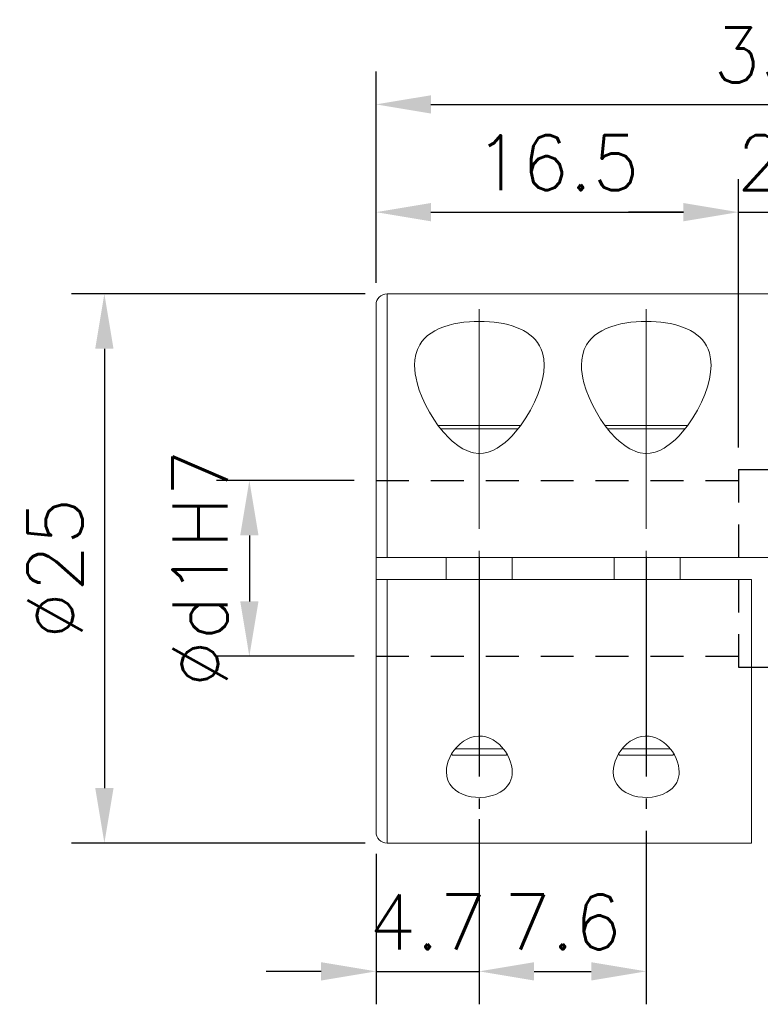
# Model space of a CAD drawing. Extents: x 10 to 307, y 10 to 220.
# Tile 3 of 6: x 124 to 158, y 95 to 140. Entities that reach past the tile are written whole.
import ezdxf

# ---------------------------------------------------------------- set-up
doc = ezdxf.new("R2010")
doc.units = 0
doc.header["$LTSCALE"] = 0.5
doc.header["$MEASUREMENT"] = 0
doc.linetypes.add('CENTER', pattern=[27, 20, -2, 3, -2])
doc.linetypes.add('HIDDEN', pattern=[5, 3, -2])
doc.layers.get('0').update_dxf_attribs({"linetype": 'CONTINUOUS'})
doc.layers.get('Defpoints').update_dxf_attribs({"linetype": 'CONTINUOUS'})
doc.styles.get("Standard").update_dxf_attribs({"font": 'romans.shx', "bigfont": 'whgtxt.shx'})
doc.dimstyles.new('LIM', dxfattribs={"dimtxt": 2.5, "dimasz": 2.5, "dimexe": 1.5, "dimexo": 1, "dimgap": 1, "dimtad": 1, "dimdec": 3, "dimzin": 9, "dimdsep": 46, "dimtxsty": 'Standard', "dimcen": 2.5, "dimclrd": 1, "dimclre": 1, "dimadec": 0, "dimazin": 0, "dimtfac": 1, "dimtdec": 3, "dimtmove": 0, "dimatfit": 3, "dimfxl": 0, "dimtolj": 1, "dimtzin": 0, "dimarcsym": 0})

# ---------------------------------------------------------------- blocks, each defined once
blk = doc.blocks.new('*D69')
at = {"color": 1, "lineweight": -2}
for p, q in [((140.615, 127.799), (140.615, 137.429)), ((175.615, 127.799), (175.615, 137.429)), ((143.115, 135.929), (173.115, 135.929))]:
    blk.add_line(p, q, dxfattribs=at)
at = {"color": 1}
for points in [[(143.115, 136.345), (143.115, 135.512), (140.615, 135.929)], [(173.115, 136.345), (173.115, 135.512), (175.615, 135.929)]]:
    blk.add_solid(points, dxfattribs=at)
at = {"layer": 'Defpoints', "color": 0}
for p in [(175.615, 135.929), (140.615, 126.799), (175.615, 126.799)]:
    blk.add_point(p, dxfattribs=at)
at = {"color": 0, "insert": (158.115, 138.179), "char_height": 2.5, "attachment_point": 5}
blk.add_mtext('\\A1;35', dxfattribs=at)
blk = doc.blocks.new('*D70')
at = {"color": 1, "lineweight": -2}
for p, q in [((140.615, 127.805), (140.615, 132.523)), ((157.115, 120.305), (157.115, 132.523)), ((143.115, 131.023), (154.615, 131.023))]:
    blk.add_line(p, q, dxfattribs=at)
at = {"color": 1}
for points in [[(143.115, 131.439), (143.115, 130.606), (140.615, 131.023)], [(154.615, 131.439), (154.615, 130.606), (157.115, 131.023)]]:
    blk.add_solid(points, dxfattribs=at)
at = {"layer": 'Defpoints', "color": 0}
for p in [(157.115, 131.023), (140.615, 126.805), (157.115, 119.305)]:
    blk.add_point(p, dxfattribs=at)
at = {"color": 0, "insert": (148.865, 133.273), "char_height": 2.5, "attachment_point": 5}
blk.add_mtext('\\A1;16.5', dxfattribs=at)
blk = doc.blocks.new('*D73')
at = {"color": 1, "lineweight": -2}
for p, q in [((157.115, 120.305), (157.115, 132.523)), ((159.115, 120.305), (159.115, 132.523)), ((154.615, 131.023), (152.115, 131.023)), ((157.115, 131.023), (159.115, 131.023)), ((161.615, 131.023), (164.115, 131.023))]:
    blk.add_line(p, q, dxfattribs=at)
at = {"color": 1}
for points in [[(154.615, 131.439), (154.615, 130.606), (157.115, 131.023)], [(161.615, 131.439), (161.615, 130.606), (159.115, 131.023)]]:
    blk.add_solid(points, dxfattribs=at)
at = {"layer": 'Defpoints', "color": 0}
for p in [(159.115, 131.023), (157.115, 119.305), (159.115, 119.305)]:
    blk.add_point(p, dxfattribs=at)
at = {"color": 0, "insert": (158.115, 133.273), "char_height": 2.5, "attachment_point": 5}
blk.add_mtext('\\A1;2', dxfattribs=at)
blk = doc.blocks.new('*D74')
at = {"color": 1, "lineweight": -2}
for p, q in [((140.115, 127.305), (126.744, 127.305)), ((128.244, 124.805), (128.244, 104.805)), ((140.115, 102.305), (126.744, 102.305))]:
    blk.add_line(p, q, dxfattribs=at)
at = {"color": 1}
for points in [[(127.827, 124.805), (128.66, 124.805), (128.244, 127.305)], [(127.827, 104.805), (128.66, 104.805), (128.244, 102.305)]]:
    blk.add_solid(points, dxfattribs=at)
at = {"layer": 'Defpoints', "color": 0}
for p in [(141.115, 127.305), (128.244, 102.305), (141.115, 102.305)]:
    blk.add_point(p, dxfattribs=at)
at = {"color": 0, "insert": (125.994, 114.805), "char_height": 2.5, "attachment_point": 5, "rotation": 90}
blk.add_mtext('\\A1;%%c25', dxfattribs=at)
blk = doc.blocks.new('*D75')
at = {"color": 1, "lineweight": -2}
for p, q in [((139.615, 118.805), (133.346, 118.805)), ((134.846, 116.305), (134.846, 113.305)), ((139.615, 110.805), (133.346, 110.805))]:
    blk.add_line(p, q, dxfattribs=at)
at = {"color": 1}
for points in [[(134.43, 116.305), (135.263, 116.305), (134.846, 118.805)], [(134.43, 113.305), (135.263, 113.305), (134.846, 110.805)]]:
    blk.add_solid(points, dxfattribs=at)
at = {"layer": 'Defpoints', "color": 0}
for p in [(140.615, 118.805), (134.846, 110.805), (140.615, 110.805)]:
    blk.add_point(p, dxfattribs=at)
at = {"color": 0, "insert": (132.596, 114.805), "char_height": 2.5, "attachment_point": 5, "rotation": 90}
blk.add_mtext('\\A1;%%cd1H7', dxfattribs=at)
blk = doc.blocks.new('*D77')
at = {"color": 1, "lineweight": -2}
for p, q in [((145.315, 103.385), (145.315, 94.962)), ((140.615, 101.814), (140.615, 94.962)), ((138.115, 96.462), (135.615, 96.462)), ((140.615, 96.462), (145.315, 96.462)), ((147.815, 96.462), (150.315, 96.462))]:
    blk.add_line(p, q, dxfattribs=at)
at = {"color": 1}
for points in [[(138.115, 96.879), (138.115, 96.046), (140.615, 96.462)], [(147.815, 96.879), (147.815, 96.046), (145.315, 96.462)]]:
    blk.add_solid(points, dxfattribs=at)
at = {"layer": 'Defpoints', "color": 0}
for p in [(145.315, 104.385), (140.615, 102.814), (145.315, 96.462)]:
    blk.add_point(p, dxfattribs=at)
at = {"color": 0, "insert": (142.965, 98.712), "char_height": 2.5, "attachment_point": 5}
blk.add_mtext('\\A1;4.7', dxfattribs=at)
blk = doc.blocks.new('*D78')
at = {"color": 1, "lineweight": -2}
for p, q in [((145.315, 102.864), (145.315, 94.962)), ((152.915, 102.864), (152.915, 94.962)), ((147.815, 96.462), (150.415, 96.462))]:
    blk.add_line(p, q, dxfattribs=at)
at = {"color": 1}
for points in [[(147.815, 96.879), (147.815, 96.046), (145.315, 96.462)], [(150.415, 96.879), (150.415, 96.046), (152.915, 96.462)]]:
    blk.add_solid(points, dxfattribs=at)
at = {"layer": 'Defpoints', "color": 0}
for p in [(145.315, 103.864), (152.915, 103.864), (152.915, 96.462)]:
    blk.add_point(p, dxfattribs=at)
at = {"color": 0, "insert": (149.115, 98.712), "char_height": 2.5, "attachment_point": 5}
blk.add_mtext('\\A1;7.6', dxfattribs=at)

msp = doc.modelspace()

# ---------------------------------------------------------------- linework, layer by layer
at = {"color": 7, "linetype": 'Continuous', "lineweight": 15}
for p, q in [((175.1151, 127.3054), (141.1151, 127.3054)), ((141.1151, 127.3054), (141.1151, 115.3054)), ((147.0751, 121.1554), (143.5552, 121.1554)), ((154.6751, 121.1554), (151.1552, 121.1554)), ((140.6151, 115.3054), (141.1151, 115.3054)), ((140.6151, 114.3054), (140.6151, 115.3054)), ((141.1151, 115.3054), (175.1151, 115.3054)), ((143.8151, 115.3054), (143.8151, 114.3054)), ((146.8151, 114.3054), (146.8151, 115.3054)), ((151.4651, 115.3054), (151.4651, 114.3054)), ((154.4651, 114.3054), (154.4651, 115.3054)), ((141.1151, 114.3054), (140.6151, 114.3054)), ((141.1151, 114.3054), (140.6151, 114.3054)), ((157.7151, 114.3054), (141.1151, 114.3054)), ((141.1151, 114.3054), (141.1151, 102.3054)), ((157.7151, 102.3054), (157.7151, 114.3054)), ((144.0509, 106.3502), (144.0956, 106.3054)), ((144.0993, 106.3054), (146.5383, 106.3054)), ((144.2078, 106.5859), (146.4225, 106.5859)), ((146.5383, 106.3054), (146.5823, 106.3493)), ((151.6546, 106.3502), (151.6993, 106.3054)), ((151.6993, 106.3054), (154.1383, 106.3054)), ((151.8078, 106.5859), (154.0225, 106.5859)), ((154.1383, 106.3054), (154.1823, 106.3493)), ((141.1151, 102.3054), (157.7151, 102.3054))]:
    msp.add_line(p, q, dxfattribs=at)
at = {"color": 5, "linetype": 'HIDDEN'}
for p, q in [((157.1151, 119.3054), (159.1151, 119.3054)), ((157.1151, 119.3054), (157.1151, 110.3054)), ((140.6151, 118.8054), (157.1151, 118.8054)), ((140.6151, 110.8054), (157.1151, 110.8054)), ((157.1151, 110.3054), (159.1151, 110.3054))]:
    msp.add_line(p, q, dxfattribs=at)
at = {"color": 1, "linetype": 'CENTER'}
for p, q in [((145.3151, 115.3304), (145.3151, 103.8635)), ((152.9151, 115.3304), (152.9151, 103.8635))]:
    msp.add_line(p, q, dxfattribs=at)
at = {"color": 7, "linetype": 'Continuous', "lineweight": 15, "flags": 128}
for points in [[(142.3715, 124.0623), (142.3845, 124.306), (142.4253, 124.5417), (142.498, 124.7711), (142.6053, 124.9888), (142.7034, 125.134), (142.821, 125.2713), (142.9608, 125.4016), (143.1219, 125.5222), (143.2969, 125.6281), (143.4917, 125.7237), (143.7099, 125.8097), (143.9473, 125.8837), (144.1598, 125.9361), (144.6206, 126.0134), (144.866, 126.0375), (145.0884, 126.0502), (145.545, 126.0506), (145.7759, 126.0376), (145.991, 126.0171), (146.4134, 125.9508), (146.6175, 125.9044), (146.809, 125.8507), (147.1669, 125.7168), (147.3308, 125.6364), (147.4851, 125.5459), (147.7547, 125.3377), (147.8689, 125.2204), (147.9753, 125.0852), (148.0649, 124.9413), (148.1383, 124.7877), (148.1951, 124.6264), (148.2528, 124.3526), (148.2715, 124.0623), (148.2523, 123.7459), (148.1966, 123.4168), (148.1055, 123.0726), (147.9818, 122.7203), (147.83, 122.3684), (147.6491, 122.0134), (147.4364, 121.6543), (147.1921, 121.2987), (146.7985, 120.8276), (146.6494, 120.6786), (146.492, 120.5382), (146.138, 120.2853), (145.9372, 120.1811), (145.7264, 120.1027), (145.505, 120.0549), (145.2759, 120.0436), (145.0484, 120.0699), (144.926, 120.0999), (144.5728, 120.247), (144.4016, 120.3502), (144.0849, 120.5951), (143.9389, 120.7316), (143.6826, 121.0075), (143.4511, 121.2985), (143.2397, 121.603), (143.0501, 121.9135), (142.8708, 122.2489), (142.7161, 122.5856), (142.5859, 122.9248), (142.4837, 123.2613), (142.4362, 123.4654), (142.401, 123.6669), (142.3791, 123.8664), (142.3715, 124.0623)], [(149.9715, 124.0623), (149.9845, 124.306), (150.0253, 124.5417), (150.098, 124.7711), (150.2053, 124.9888), (150.3034, 125.134), (150.421, 125.2713), (150.5608, 125.4016), (150.7219, 125.5222), (150.8969, 125.6281), (151.0917, 125.7237), (151.3099, 125.8097), (151.5473, 125.8837), (151.7598, 125.9361), (152.2206, 126.0134), (152.466, 126.0375), (152.6884, 126.0502), (153.145, 126.0506), (153.3759, 126.0376), (153.591, 126.0171), (154.0134, 125.9508), (154.2175, 125.9044), (154.409, 125.8507), (154.7669, 125.7168), (154.9308, 125.6364), (155.0851, 125.5459), (155.3547, 125.3377), (155.4689, 125.2204), (155.5753, 125.0852), (155.6649, 124.9413), (155.7383, 124.7877), (155.7951, 124.6264), (155.8528, 124.3526), (155.8715, 124.0623), (155.8523, 123.7459), (155.7966, 123.4168), (155.7055, 123.0726), (155.5818, 122.7203), (155.43, 122.3684), (155.2491, 122.0134), (155.0364, 121.6543), (154.7921, 121.2987), (154.3985, 120.8276), (154.2494, 120.6786), (154.092, 120.5382), (153.738, 120.2853), (153.5372, 120.1811), (153.3264, 120.1027), (153.105, 120.0549), (152.8759, 120.0436), (152.6484, 120.0699), (152.526, 120.0999), (152.1728, 120.247), (152.0016, 120.3502), (151.6849, 120.5951), (151.5389, 120.7316), (151.2826, 121.0075), (151.0511, 121.2985), (150.8397, 121.603), (150.6501, 121.9135), (150.4708, 122.2489), (150.3161, 122.5856), (150.1859, 122.9248), (150.0837, 123.2613), (150.0362, 123.4654), (150.001, 123.6669), (149.9791, 123.8664), (149.9715, 124.0623)], [(146.8188, 105.5485), (146.8123, 105.4235), (146.7922, 105.3007), (146.7571, 105.1791), (146.7061, 105.0612), (146.6543, 104.9719), (146.5917, 104.886), (146.5166, 104.8031), (146.4293, 104.725), (146.2643, 104.6124), (146.0647, 104.5166), (145.9578, 104.4783), (145.8441, 104.4458), (145.722, 104.4191), (145.5944, 104.3993), (145.3741, 104.383), (145.1448, 104.389), (144.9412, 104.4145), (144.7425, 104.4595), (144.5584, 104.5224), (144.3892, 104.6033), (144.2308, 104.7074), (144.0964, 104.8285), (143.9766, 104.9824), (143.8905, 105.1525), (143.8366, 105.3448), (143.8188, 105.5485), (143.8286, 105.7064), (143.8576, 105.8674), (143.9063, 106.0329), (143.9746, 106.1992), (144.0589, 106.3583), (144.1623, 106.5151), (144.2888, 106.6702), (144.439, 106.8176), (144.5914, 106.9357), (144.7667, 107.0392), (144.924, 107.1057), (145.0974, 107.1526), (145.2744, 107.173), (145.4602, 107.1652), (145.6105, 107.1369), (145.7571, 107.0897), (145.9455, 106.9991), (146.1177, 106.8839), (146.2301, 106.7896), (146.3323, 106.6882), (146.4257, 106.5799), (146.5091, 106.4674), (146.6046, 106.3134), (146.683, 106.1555), (146.7449, 105.9928), (146.7887, 105.8289), (146.8112, 105.6882), (146.8188, 105.5485)], [(154.4188, 105.5485), (154.4123, 105.4235), (154.3922, 105.3007), (154.3571, 105.1791), (154.3061, 105.0612), (154.2543, 104.9719), (154.1917, 104.886), (154.1166, 104.8031), (154.0293, 104.725), (153.8643, 104.6124), (153.6647, 104.5166), (153.5578, 104.4783), (153.4441, 104.4458), (153.322, 104.4191), (153.1944, 104.3993), (152.9741, 104.383), (152.7448, 104.389), (152.5412, 104.4145), (152.3425, 104.4595), (152.1584, 104.5224), (151.9892, 104.6033), (151.8308, 104.7074), (151.6964, 104.8285), (151.5766, 104.9824), (151.4905, 105.1525), (151.4366, 105.3448), (151.4188, 105.5485), (151.4286, 105.7064), (151.4576, 105.8674), (151.5063, 106.0329), (151.5746, 106.1992), (151.6589, 106.3583), (151.7623, 106.5151), (151.8888, 106.6702), (152.039, 106.8176), (152.1914, 106.9357), (152.3667, 107.0392), (152.524, 107.1057), (152.6974, 107.1526), (152.8744, 107.173), (153.0602, 107.1652), (153.2105, 107.1369), (153.3571, 107.0897), (153.5455, 106.9991), (153.7177, 106.8839), (153.8301, 106.7896), (153.9323, 106.6882), (154.0257, 106.5799), (154.1091, 106.4674), (154.2046, 106.3134), (154.283, 106.1555), (154.3449, 105.9928), (154.3887, 105.8289), (154.4112, 105.6882), (154.4188, 105.5485)]]:
    msp.add_lwpolyline(points, dxfattribs=at)
at = {"color": 7, "linetype": 'Continuous', "lineweight": 15}
for centre, start, end in [((141.1151, 126.8054), 90, 180), ((141.1151, 102.8054), 180, 270)]:
    msp.add_arc(centre, 0.5, start, end, dxfattribs=at)
for points, knots in [([(140.6151, 126.799), (140.6151, 126.7985), (140.6151, 126.7973), (140.6151, 126.7216), (140.6151, 126.58), (140.6151, 126.3659), (140.6151, 126.0949), (140.6151, 125.7805), (140.6151, 125.4329), (140.6151, 125.0354), (140.6151, 124.5894), (140.6151, 124.0953), (140.6151, 123.469), (140.6151, 122.6863), (140.6151, 121.8349), (140.6151, 121.0503), (140.6151, 120.3558), (140.6151, 119.5312), (140.6151, 118.5668), (140.6151, 117.4787), (140.6151, 116.3887), (140.6151, 115.6665), (140.6151, 115.3054)], [0, 0, 0, 0, 0.0337271, 0.0810012, 0.1297768, 0.1798158, 0.2299101, 0.2733907, 0.3167624, 0.3602174, 0.4045977, 0.4488632, 0.4932183, 0.559717, 0.6261874, 0.6696681, 0.7130397, 0.7564947, 0.8191126, 0.8817017, 0.9408444, 1, 1, 1, 1]), ([(147.1966, 121.3054), (147.1846, 121.3054), (147.0619, 121.3054), (146.7542, 121.3054), (146.346, 121.3054), (145.9696, 121.3054), (145.6481, 121.3054), (145.2674, 121.3054), (144.8312, 121.3054), (144.4305, 121.3054), (144.1198, 121.3054), (143.8169, 121.3054), (143.581, 121.3054), (143.4585, 121.3054), (143.4464, 121.3054)], [0, 0, 0, 0, 0.0138158, 0.1402349, 0.2665263, 0.3446164, 0.4220272, 0.5000054, 0.6167116, 0.7332914, 0.7969342, 0.859876, 0.9861674, 1, 1, 1, 1]), ([(154.7966, 121.3054), (154.7846, 121.3054), (154.6619, 121.3054), (154.3542, 121.3054), (153.946, 121.3054), (153.5696, 121.3054), (153.2481, 121.3054), (152.8674, 121.3054), (152.4312, 121.3054), (152.0305, 121.3054), (151.7198, 121.3054), (151.4169, 121.3054), (151.181, 121.3054), (151.0585, 121.3054), (151.0464, 121.3054)], [0, 0, 0, 0, 0.0138158, 0.1402349, 0.2665263, 0.3446164, 0.4220272, 0.5000054, 0.6167116, 0.7332914, 0.7969342, 0.859876, 0.9861674, 1, 1, 1, 1]), ([(140.6151, 114.3054), (140.6151, 114.0162), (140.6151, 113.4384), (140.6151, 112.5708), (140.6151, 111.699), (140.6151, 110.828), (140.6151, 110.0104), (140.6151, 109.2547), (140.6151, 108.5602), (140.6151, 107.8888), (140.6151, 107.2437), (140.6151, 106.6291), (140.6151, 105.9564), (140.6151, 105.2535), (140.6151, 104.6421), (140.6151, 104.1778), (140.6151, 103.83), (140.6151, 103.4872), (140.6151, 103.1773), (140.6151, 102.9472), (140.6151, 102.8209), (140.6151, 102.8161), (140.6151, 102.8141)], [0, 0, 0, 0, 0.0473607, 0.0946324, 0.1434034, 0.1934422, 0.2435363, 0.2870168, 0.3303883, 0.3738431, 0.4182233, 0.4624886, 0.5068436, 0.573342, 0.6398121, 0.6832926, 0.7266641, 0.7701189, 0.8327366, 0.8953254, 0.9544886, 1, 1, 1, 1])]:
    msp.add_open_spline(points, degree=3, knots=knots, dxfattribs=at)
at = {"color": 1, "linetype": 'CENTER', "lineweight": 15}
for points, knots in [([(145.3151, 126.6127), (145.3151, 126.6041), (145.3151, 126.5956), (145.3151, 126.5696), (145.3151, 126.552), (145.3151, 126.4984), (145.3151, 126.4616), (145.3151, 126.4173), (145.3151, 126.4108), (145.3151, 126.3913), (145.3151, 126.3781), (145.3151, 126.3597), (145.3151, 126.3547), (145.3151, 126.3393), (145.3151, 126.3291), (145.3151, 126.3084), (145.3151, 126.2979), (145.3151, 126.2665), (145.3151, 126.2452), (145.3151, 126.1805), (145.3151, 126.1363), (145.3151, 126.0846), (145.3151, 126.0781), (145.3151, 126.0587), (145.3151, 126.0456), (145.3151, 126.0201), (145.3151, 126.0077), (145.3151, 125.9904), (145.3151, 125.9856), (145.3151, 125.9753), (145.3151, 125.9698), (145.3151, 125.9611), (145.3151, 125.9579), (145.3151, 125.9514), (145.3151, 125.9482), (145.3151, 125.9385), (145.3151, 125.932), (145.3151, 125.9126), (145.3151, 125.8995), (145.3151, 125.86), (145.3151, 125.8334), (145.3151, 125.7526), (145.3151, 125.6974), (145.3151, 125.6326), (145.3151, 125.6243), (145.3151, 125.599), (145.3151, 125.5821), (145.3151, 125.5582), (145.3151, 125.5513), (145.3151, 125.5359), (145.3151, 125.5274), (145.3151, 125.5104), (145.3151, 125.5019), (145.3151, 125.4763), (145.3151, 125.4591), (145.3151, 125.4072), (145.3151, 125.3722), (145.3151, 125.2659), (145.3151, 125.1934), (145.3151, 125.1037), (145.3151, 125.0881), (145.3151, 125.0572), (145.3151, 125.0419), (145.3151, 125.0112), (145.3151, 124.9958), (145.3151, 124.9494), (145.3151, 124.9182), (145.3151, 124.8238), (145.3151, 124.7598), (145.3151, 124.6832), (145.3151, 124.6716), (145.3151, 124.6367), (145.3151, 124.6133), (145.3151, 124.5797), (145.3151, 124.5696), (145.3151, 124.5531), (145.3151, 124.5468), (145.3151, 124.5341), (145.3151, 124.5278), (145.3151, 124.5087), (145.3151, 124.4959), (145.3151, 124.4575), (145.3151, 124.4318), (145.3151, 124.3542), (145.3151, 124.3019), (145.3151, 124.2341), (145.3151, 124.2193), (145.3151, 124.1745), (145.3151, 124.1445), (145.3151, 124.1034), (145.3151, 124.0925), (145.3151, 124.0595), (145.3151, 124.0375), (145.3151, 124.0077), (145.3151, 123.9999), (145.3151, 123.9768), (145.3151, 123.9613), (145.3151, 123.9303), (145.3151, 123.9147), (145.3151, 123.8679), (145.3151, 123.8365), (145.3151, 123.7418), (145.3151, 123.678), (145.3151, 123.4845), (145.3151, 123.3528), (145.3151, 123.2023), (145.3151, 123.1861), (145.3151, 123.1373), (145.3151, 123.1047), (145.3151, 123.0665), (145.3151, 123.0612), (145.3151, 123.0505), (145.3151, 123.0451), (145.3151, 123.029), (145.3151, 123.0183), (145.3151, 122.9861), (145.3151, 122.9645), (145.3151, 122.8996), (145.3151, 122.8562), (145.3151, 122.725), (145.3151, 122.6366), (145.3151, 122.5268), (145.3151, 122.5064), (145.3151, 122.4449), (145.3151, 122.4038), (145.3151, 122.2797), (145.3151, 122.1962), (145.3151, 122.0998), (145.3151, 122.0876), (145.3151, 122.0692), (145.3151, 122.063), (145.3151, 122.0446), (145.3151, 122.0323), (145.3151, 121.9953), (145.3151, 121.9705), (145.3151, 121.8962), (145.3151, 121.8464), (145.3151, 121.6962), (145.3151, 121.5952), (145.3151, 121.4769), (145.3151, 121.4606), (145.3151, 121.4304), (145.3151, 121.4166), (145.3151, 121.3947), (145.3151, 121.3866), (145.3151, 121.3716), (145.3151, 121.3646), (145.3151, 121.3435), (145.3151, 121.3294), (145.3151, 121.2872), (145.3151, 121.259), (145.3151, 121.1741), (145.3151, 121.1173), (145.3151, 120.946), (145.3151, 120.8307), (145.3151, 120.6933), (145.3151, 120.672), (145.3151, 120.6289), (145.3151, 120.607), (145.3151, 120.5633), (145.3151, 120.5414), (145.3151, 120.4755), (145.3151, 120.4315), (145.3151, 120.2991), (145.3151, 120.2103), (145.3151, 120.0945), (145.3151, 120.0679), (145.3151, 119.988), (145.3151, 119.9345), (145.3151, 119.7737), (145.3151, 119.6659), (145.3151, 119.4489), (145.3151, 119.3398), (145.3151, 119.2103), (145.3151, 119.1904), (145.3151, 119.1306), (145.3151, 119.0906), (145.3151, 118.9706), (145.3151, 118.8903), (145.3151, 118.7966), (145.3151, 118.7835), (145.3151, 118.7617), (145.3151, 118.7529), (145.3151, 118.7355), (145.3151, 118.7268), (145.3151, 118.7006), (145.3151, 118.6831), (145.3151, 118.6306), (145.3151, 118.5956), (145.3151, 118.4904), (145.3151, 118.42), (145.3151, 118.2085), (145.3151, 118.0667), (145.3151, 117.9079), (145.3151, 117.8913), (145.3151, 117.8418), (145.3151, 117.8087), (145.3151, 117.7486), (145.3151, 117.7216), (145.3151, 117.6831), (145.3151, 117.6718), (145.3151, 117.6376), (145.3151, 117.6148), (145.3151, 117.5789), (145.3151, 117.5657), (145.3151, 117.5394), (145.3151, 117.5262), (145.3151, 117.4867), (145.3151, 117.4604), (145.3151, 117.3813), (145.3151, 117.3285), (145.3151, 117.1699), (145.3151, 117.0638), (145.3151, 116.9439), (145.3151, 116.9303), (145.3151, 116.8894), (145.3151, 116.8621), (145.3151, 116.7801), (145.3151, 116.7254), (145.3151, 116.6608), (145.3151, 116.6509), (145.3151, 116.6214), (145.3151, 116.6016), (145.3151, 116.5517), (145.3151, 116.5215), (145.3151, 116.4851), (145.3151, 116.4791), (145.3151, 116.4679), (145.3151, 116.4628), (145.3151, 116.4527), (145.3151, 116.4476), (145.3151, 116.4324), (145.3151, 116.4223), (145.3151, 116.3919), (145.3151, 116.3716), (145.3151, 116.3108), (145.3151, 116.2702), (145.3151, 116.1484), (145.3151, 116.0671), (145.3151, 115.823), (145.3151, 115.6599), (145.3151, 115.4414), (145.3151, 115.3859), (145.3151, 115.3304)], [0.23322206, 0.23322206, 0.23322206, 0.23322206, 0.23702596, 0.23702596, 0.24464041, 0.24464041, 0.25986931, 0.25986931, 0.26246974, 0.26246974, 0.2676706, 0.2676706, 0.26965494, 0.26965494, 0.2736236, 0.2736236, 0.27759227, 0.27759227, 0.2855296, 0.2855296, 0.30140427, 0.30140427, 0.3036556, 0.3036556, 0.30815825, 0.30815825, 0.31240192, 0.31240192, 0.31402038, 0.31402038, 0.31586947, 0.31586947, 0.31694484, 0.31694484, 0.31802022, 0.31802022, 0.32017096, 0.32017096, 0.32447245, 0.32447245, 0.33307542, 0.33307542, 0.35028137, 0.35028137, 0.3528298, 0.3528298, 0.35792665, 0.35792665, 0.35998965, 0.35998965, 0.36250234, 0.36250234, 0.36501504, 0.36501504, 0.37004043, 0.37004043, 0.38009121, 0.38009121, 0.40019277, 0.40019277, 0.4044106, 0.4044106, 0.40849625, 0.40849625, 0.41258189, 0.41258189, 0.42075318, 0.42075318, 0.43709575, 0.43709575, 0.44000281, 0.44000281, 0.44581692, 0.44581692, 0.44830538, 0.44830538, 0.4498605, 0.4498605, 0.45141562, 0.45141562, 0.45452586, 0.45452586, 0.46074633, 0.46074633, 0.47318728, 0.47318728, 0.47667242, 0.47667242, 0.48364268, 0.48364268, 0.48616865, 0.48616865, 0.49122058, 0.49122058, 0.49297603, 0.49297603, 0.49648695, 0.49648695, 0.49999787, 0.49999787, 0.5070197, 0.5070197, 0.52106337, 0.52106337, 0.54915071, 0.54915071, 0.55253583, 0.55253583, 0.55930606, 0.55930606, 0.56040793, 0.56040793, 0.56150981, 0.56150981, 0.56371355, 0.56371355, 0.56812104, 0.56812104, 0.57693603, 0.57693603, 0.594566, 0.594566, 0.59858821, 0.59858821, 0.60663263, 0.60663263, 0.62272146, 0.62272146, 0.62505897, 0.62505897, 0.62623006, 0.62623006, 0.62857224, 0.62857224, 0.63325661, 0.63325661, 0.64262533, 0.64262533, 0.66136279, 0.66136279, 0.66435417, 0.66435417, 0.66689362, 0.66689362, 0.66835951, 0.66835951, 0.66963988, 0.66963988, 0.67220061, 0.67220061, 0.67732207, 0.67732207, 0.68756499, 0.68756499, 0.70805084, 0.70805084, 0.71179917, 0.71179917, 0.71563269, 0.71563269, 0.7194662, 0.7194662, 0.72713323, 0.72713323, 0.74246729, 0.74246729, 0.74702628, 0.74702628, 0.75614424, 0.75614424, 0.77438017, 0.77438017, 0.7926161, 0.7926161, 0.79592428, 0.79592428, 0.80254066, 0.80254066, 0.81577341, 0.81577341, 0.81792425, 0.81792425, 0.81935424, 0.81935424, 0.82078424, 0.82078424, 0.82364423, 0.82364423, 0.8293642, 0.8293642, 0.84080416, 0.84080416, 0.86368408, 0.86368408, 0.86633485, 0.86633485, 0.87163637, 0.87163637, 0.87596561, 0.87596561, 0.87778596, 0.87778596, 0.88142668, 0.88142668, 0.88352572, 0.88352572, 0.88562476, 0.88562476, 0.88982284, 0.88982284, 0.89821899, 0.89821899, 0.91501131, 0.91501131, 0.91716628, 0.91716628, 0.92147623, 0.92147623, 0.93009611, 0.93009611, 0.93164681, 0.93164681, 0.93474821, 0.93474821, 0.93949848, 0.93949848, 0.94045537, 0.94045537, 0.94125048, 0.94125048, 0.94204559, 0.94204559, 0.94363581, 0.94363581, 0.94681625, 0.94681625, 0.95317713, 0.95317713, 0.96589889, 0.96589889, 0.99134242, 0.99134242, 1, 1, 1, 1]), ([(152.9151, 126.6127), (152.9151, 126.6119), (152.9151, 126.611), (152.9151, 126.6031), (152.9151, 126.596), (152.9151, 126.5746), (152.9151, 126.5601), (152.9151, 126.5161), (152.9151, 126.486), (152.9151, 126.4485), (152.9151, 126.4417), (152.9151, 126.4213), (152.9151, 126.4075), (152.9151, 126.3859), (152.9151, 126.3783), (152.9151, 126.3551), (152.9151, 126.3394), (152.9151, 126.3193), (152.9151, 126.3149), (152.9151, 126.3062), (152.9151, 126.3018), (152.9151, 126.2886), (152.9151, 126.2797), (152.9151, 126.253), (152.9151, 126.235), (152.9151, 126.1804), (152.9151, 126.1431), (152.9151, 126.0987), (152.9151, 126.0922), (152.9151, 126.0728), (152.9151, 126.0597), (152.9151, 126.0203), (152.9151, 125.9936), (152.9151, 125.9628), (152.9151, 125.9589), (152.9151, 125.9472), (152.9151, 125.9393), (152.9151, 125.9234), (152.9151, 125.9154), (152.9151, 125.8913), (152.9151, 125.8752), (152.9151, 125.8264), (152.9151, 125.7933), (152.9151, 125.6928), (152.9151, 125.6239), (152.9151, 125.5492), (152.9151, 125.5453), (152.9151, 125.5336), (152.9151, 125.5258), (152.9151, 125.4994), (152.9151, 125.4807), (152.9151, 125.4243), (152.9151, 125.3862), (152.9151, 125.2703), (152.9151, 125.1911), (152.9151, 125.1038), (152.9151, 125.0975), (152.9151, 125.0863), (152.9151, 125.0813), (152.9151, 125.0724), (152.9151, 125.0684), (152.9151, 125.0606), (152.9151, 125.0566), (152.9151, 125.0448), (152.9151, 125.0369), (152.9151, 125.0131), (152.9151, 124.9971), (152.9151, 124.9446), (152.9151, 124.9077), (152.9151, 124.796), (152.9151, 124.7201), (152.9151, 124.6275), (152.9151, 124.6122), (152.9151, 124.5892), (152.9151, 124.5814), (152.9151, 124.5669), (152.9151, 124.5602), (152.9151, 124.5426), (152.9151, 124.5316), (152.9151, 124.5097), (152.9151, 124.4986), (152.9151, 124.4655), (152.9151, 124.4434), (152.9151, 124.3765), (152.9151, 124.3315), (152.9151, 124.1952), (152.9151, 124.1026), (152.9151, 124.0017), (152.9151, 123.9949), (152.9151, 123.9699), (152.9151, 123.9515), (152.9151, 123.9148), (152.9151, 123.8963), (152.9151, 123.8408), (152.9151, 123.8035), (152.9151, 123.691), (152.9151, 123.6151), (152.9151, 123.4388), (152.9151, 123.3379), (152.9151, 123.2224), (152.9151, 123.2093), (152.9151, 123.17), (152.9151, 123.1437), (152.9151, 123.1084), (152.9151, 123.0996), (152.9151, 123.0844), (152.9151, 123.0781), (152.9151, 123.0653), (152.9151, 123.0588), (152.9151, 123.0458), (152.9151, 123.0393), (152.9151, 123.0197), (152.9151, 123.0066), (152.9151, 122.9674), (152.9151, 122.9411), (152.9151, 122.862), (152.9151, 122.8089), (152.9151, 122.6485), (152.9151, 122.5401), (152.9151, 122.4179), (152.9151, 122.4053), (152.9151, 122.3674), (152.9151, 122.3422), (152.9151, 122.2661), (152.9151, 122.2151), (152.9151, 122.1527), (152.9151, 122.1416), (152.9151, 122.108), (152.9151, 122.0856), (152.9151, 122.0555), (152.9151, 122.0479), (152.9151, 122.0325), (152.9151, 122.0248), (152.9151, 122.0018), (152.9151, 121.9864), (152.9151, 121.9401), (152.9151, 121.9092), (152.9151, 121.8161), (152.9151, 121.7536), (152.9151, 121.6724), (152.9151, 121.654), (152.9151, 121.5987), (152.9151, 121.5617), (152.9151, 121.5126), (152.9151, 121.5005), (152.9151, 121.4644), (152.9151, 121.4402), (152.9151, 121.4066), (152.9151, 121.3973), (152.9151, 121.3806), (152.9151, 121.3733), (152.9151, 121.3596), (152.9151, 121.3532), (152.9151, 121.3404), (152.9151, 121.334), (152.9151, 121.3147), (152.9151, 121.3018), (152.9151, 121.2632), (152.9151, 121.2374), (152.9151, 121.1599), (152.9151, 121.108), (152.9151, 120.9516), (152.9151, 120.8464), (152.9151, 120.711), (152.9151, 120.6814), (152.9151, 120.6263), (152.9151, 120.6008), (152.9151, 120.5498), (152.9151, 120.5243), (152.9151, 120.4475), (152.9151, 120.3961), (152.9151, 120.2415), (152.9151, 120.1377), (152.9151, 120.0006), (152.9151, 119.9679), (152.9151, 119.9122), (152.9151, 119.8893), (152.9151, 119.8434), (152.9151, 119.8204), (152.9151, 119.7513), (152.9151, 119.7052), (152.9151, 119.5664), (152.9151, 119.4734), (152.9151, 119.1931), (152.9151, 119.0045), (152.9151, 118.8025), (152.9151, 118.7907), (152.9151, 118.7687), (152.9151, 118.7586), (152.9151, 118.7282), (152.9151, 118.7081), (152.9151, 118.6677), (152.9151, 118.6475), (152.9151, 118.5868), (152.9151, 118.5463), (152.9151, 118.4246), (152.9151, 118.3432), (152.9151, 118.0983), (152.9151, 117.9341), (152.9151, 117.7467), (152.9151, 117.7243), (152.9151, 117.687), (152.9151, 117.672), (152.9151, 117.6457), (152.9151, 117.6344), (152.9151, 117.6145), (152.9151, 117.6059), (152.9151, 117.5904), (152.9151, 117.5835), (152.9151, 117.5697), (152.9151, 117.5628), (152.9151, 117.5421), (152.9151, 117.5282), (152.9151, 117.4859), (152.9151, 117.4574), (152.9151, 117.3718), (152.9151, 117.3146), (152.9151, 117.1429), (152.9151, 117.0281), (152.9151, 116.901), (152.9151, 116.889), (152.9151, 116.8529), (152.9151, 116.8288), (152.9151, 116.7565), (152.9151, 116.7083), (152.9151, 116.6501), (152.9151, 116.6402), (152.9151, 116.6105), (152.9151, 116.5906), (152.9151, 116.5587), (152.9151, 116.5467), (152.9151, 116.5204), (152.9151, 116.5061), (152.9151, 116.4844), (152.9151, 116.4769), (152.9151, 116.4638), (152.9151, 116.4581), (152.9151, 116.4467), (152.9151, 116.441), (152.9151, 116.424), (152.9151, 116.4126), (152.9151, 116.3784), (152.9151, 116.3557), (152.9151, 116.2873), (152.9151, 116.2417), (152.9151, 116.1048), (152.9151, 116.0135), (152.9151, 115.7391), (152.9151, 115.556), (152.9151, 115.3586), (152.9151, 115.3445), (152.9151, 115.3304)], [0.23322206, 0.23322206, 0.23322206, 0.23322206, 0.23358809, 0.23358809, 0.23673487, 0.23673487, 0.24302843, 0.24302843, 0.25561555, 0.25561555, 0.2583736, 0.2583736, 0.2638897, 0.2638897, 0.26692481, 0.26692481, 0.27299503, 0.27299503, 0.27466711, 0.27466711, 0.27633919, 0.27633919, 0.27968335, 0.27968335, 0.28637166, 0.28637166, 0.29974829, 0.29974829, 0.30201435, 0.30201435, 0.30654647, 0.30654647, 0.31561072, 0.31561072, 0.31689239, 0.31689239, 0.31953138, 0.31953138, 0.32217036, 0.32217036, 0.32744833, 0.32744833, 0.33800427, 0.33800427, 0.35911615, 0.35911615, 0.36027646, 0.36027646, 0.36259708, 0.36259708, 0.368088, 0.368088, 0.37906984, 0.37906984, 0.40103353, 0.40103353, 0.40271438, 0.40271438, 0.40406163, 0.40406163, 0.40511829, 0.40511829, 0.40617495, 0.40617495, 0.40828828, 0.40828828, 0.41251494, 0.41251494, 0.42215542, 0.42215542, 0.44143639, 0.44143639, 0.44522488, 0.44522488, 0.44714347, 0.44714347, 0.44879311, 0.44879311, 0.45147782, 0.45147782, 0.45416253, 0.45416253, 0.45953196, 0.45953196, 0.4702708, 0.4702708, 0.4917485, 0.4917485, 0.49328692, 0.49328692, 0.49743997, 0.49743997, 0.50159302, 0.50159302, 0.50989913, 0.50989913, 0.52651133, 0.52651133, 0.54797063, 0.54797063, 0.55070498, 0.55070498, 0.55617369, 0.55617369, 0.55800986, 0.55800986, 0.5593075, 0.5593075, 0.56064821, 0.56064821, 0.56198892, 0.56198892, 0.56467035, 0.56467035, 0.5700332, 0.5700332, 0.58075889, 0.58075889, 0.60221029, 0.60221029, 0.60466814, 0.60466814, 0.60958383, 0.60958383, 0.61941522, 0.61941522, 0.62155323, 0.62155323, 0.62582925, 0.62582925, 0.62728907, 0.62728907, 0.62874889, 0.62874889, 0.63166852, 0.63166852, 0.63750779, 0.63750779, 0.64918632, 0.64918632, 0.65260336, 0.65260336, 0.65943746, 0.65943746, 0.66165168, 0.66165168, 0.66608011, 0.66608011, 0.66779643, 0.66779643, 0.66912504, 0.66912504, 0.6702938, 0.6702938, 0.67146256, 0.67146256, 0.67380008, 0.67380008, 0.67847511, 0.67847511, 0.68782517, 0.68782517, 0.70652529, 0.70652529, 0.71173801, 0.71173801, 0.71620594, 0.71620594, 0.72067386, 0.72067386, 0.72960972, 0.72960972, 0.74748142, 0.74748142, 0.75306893, 0.75306893, 0.75697209, 0.75697209, 0.76087525, 0.76087525, 0.76868156, 0.76868156, 0.7842942, 0.7842942, 0.81551946, 0.81551946, 0.81745917, 0.81745917, 0.8191261, 0.8191261, 0.82242994, 0.82242994, 0.82573379, 0.82573379, 0.83234148, 0.83234148, 0.84555687, 0.84555687, 0.87198765, 0.87198765, 0.87557029, 0.87557029, 0.87796419, 0.87796419, 0.87977535, 0.87977535, 0.88114292, 0.88114292, 0.88224549, 0.88224549, 0.88334807, 0.88334807, 0.88555322, 0.88555322, 0.89009659, 0.89009659, 0.89918332, 0.89918332, 0.91735679, 0.91735679, 0.91925622, 0.91925622, 0.92305508, 0.92305508, 0.93065281, 0.93065281, 0.93221237, 0.93221237, 0.93533149, 0.93533149, 0.93722787, 0.93722787, 0.93946484, 0.93946484, 0.94063767, 0.94063767, 0.94153077, 0.94153077, 0.94242387, 0.94242387, 0.94421006, 0.94421006, 0.94778245, 0.94778245, 0.95492723, 0.95492723, 0.96921679, 0.96921679, 0.99779591, 0.99779591, 1, 1, 1, 1])]:
    msp.add_open_spline(points, degree=3, knots=knots, dxfattribs=at)

# ---------------------------------------------------------------- dimensions: what is measured, and where the dimension line sits
for base, p1, p2, picture, middle in [((175.6151, 135.9286), (140.6151, 126.799), (175.6151, 126.799), '*D69', (158.1151, 138.1786)), ((157.1151, 131.0227), (140.6151, 126.8054), (157.1151, 119.3054), '*D70', (148.8651, 133.2727)), ((152.9151, 96.4625), (145.3151, 103.8635), (152.9151, 103.8635), '*D78', (149.1151, 98.7125))]:
    dim = msp.add_linear_dim(base=base, p1=p1, p2=p2, dimstyle='LIM')
    dim.commit()
    dim.dimension.update_dxf_attribs({"geometry": picture, "text_midpoint": middle})
dim = msp.add_linear_dim(base=(159.1151, 131.0227), p1=(157.1151, 119.3054), p2=(159.1151, 119.3054), text='2', dimstyle='LIM')
dim.commit()
dim.dimension.update_dxf_attribs({"geometry": '*D73', "text_midpoint": (158.1151, 131.0227), "dimtype": 160})
dim = msp.add_linear_dim(base=(128.2437, 102.3054), p1=(141.1151, 127.3054), p2=(141.1151, 102.3054), angle=90, text='%%c25', dimstyle='LIM')
dim.commit()
dim.dimension.update_dxf_attribs({"geometry": '*D74', "text_midpoint": (125.9937, 114.8054)})
dim = msp.add_linear_dim(base=(134.8465, 110.8054), p1=(140.6151, 118.8054), p2=(140.6151, 110.8054), angle=90, text='%%cd1H7', dimstyle='LIM')
dim.commit()
dim.dimension.update_dxf_attribs({"geometry": '*D75', "text_midpoint": (134.8465, 114.8054), "dimtype": 160})
dim = msp.add_linear_dim(base=(145.3151, 96.4625), p1=(140.6151, 102.8141), p2=(145.3151, 104.3846), dimstyle='LIM')
dim.commit()
dim.dimension.update_dxf_attribs({"geometry": '*D77', "text_midpoint": (142.9651, 96.4625), "dimtype": 160})

doc.saveas('drawing.dxf')
